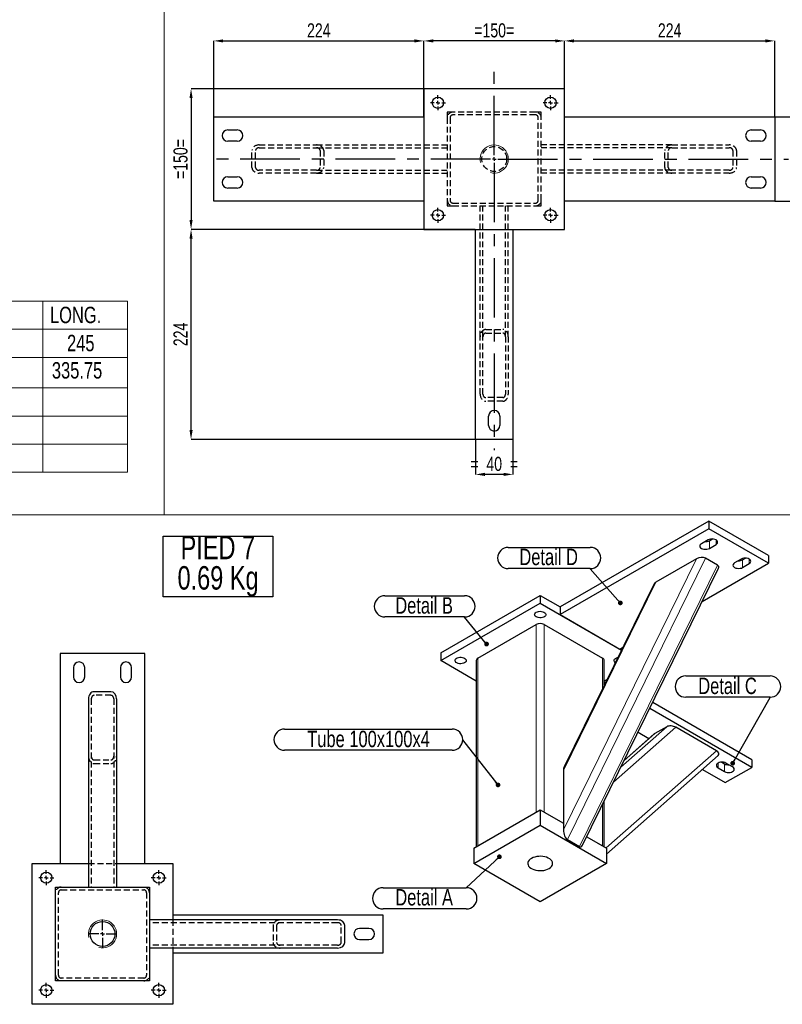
# Model space of a CAD drawing. Header units: millimetres. Extents: x 0 to 841, y 0 to 594.
# Tile 11 of 14: x 525 to 687, y 208 to 418. Entities that reach past the tile are written whole.
import ezdxf

# ---------------------------------------------------------------- set-up
doc = ezdxf.new("R2010")
doc.units = ezdxf.units.MM
doc.header["$PDSIZE"] = -1
doc.linetypes.add('CENTERX2', pattern=[20.32, 12.7, -2.54, 2.54, -2.54])
doc.linetypes.add('HIDDEN', pattern=[1.905, 1.27, -0.635])
for name, color, linetype in [('COTES', 1, 'Continuous'), ('NOTES', 6, 'Continuous'), ('TRAIT-MIXTES', 3, 'CENTERX2'), ('TRAIT-TIRET', 2, 'HIDDEN')]:
    doc.layers.add(name, color=color, linetype=linetype)
doc.layers.add('TRAIT-FORT', color=4, linetype='Continuous', lineweight=25)
doc.styles.add('SLDTEXTSTYLE0', font='TXT', dxfattribs={"width": 0.75})
doc.dimstyles.new('SLDDIMSTYLE0', dxfattribs={"dimtxt": 3, "dimasz": 2, "dimexe": 0, "dimexo": 0.0625, "dimgap": 0.75, "dimtad": 1, "dimlfac": 5, "dimrnd": 1e-09, "dimzin": 12, "dimdsep": 46, "dimtxsty": 'SLDTEXTSTYLE0', "dimsah": 1, "dimcen": 0.09, "dimadec": 0, "dimazin": 3, "dimtfac": 1, "dimtofl": 0, "dimtmove": 0, "dimatfit": 3, "dimfxl": 1, "dimfrac": 2, "dimtolj": 1, "dimtzin": 12, "dimarcsym": 0})
doc.dimstyles.new('SLDDIMSTYLE1', dxfattribs={"dimtxt": 3, "dimasz": 2, "dimexe": 0, "dimexo": 0.0625, "dimgap": 0.75, "dimtad": 1, "dimlfac": 5, "dimrnd": 1e-09, "dimzin": 12, "dimdsep": 46, "dimtxsty": 'SLDTEXTSTYLE0', "dimsah": 1, "dimcen": 0.09, "dimadec": 0, "dimazin": 3, "dimtfac": 1, "dimtmove": 0, "dimatfit": 0, "dimfxl": 1, "dimfrac": 2, "dimtolj": 1, "dimtzin": 12, "dimarcsym": 0})
doc.dimstyles.new('SLDDIMSTYLE2', dxfattribs={"dimtxt": 0.18, "dimasz": 1, "dimexe": 0, "dimexo": 0.0625, "dimgap": 0, "dimtad": 0, "dimtih": 1, "dimtoh": 1, "dimdec": 0, "dimrnd": 1e-09, "dimzin": 0, "dimdsep": 46, "dimtxsty": 'Standard', "dimblk1": 'DOT', "dimblk2": 'DOT', "dimsah": 1, "dimcen": 0.09, "dimadec": 0, "dimazin": 0, "dimtfac": 1, "dimtdec": 0, "dimtofl": 0, "dimtmove": 0, "dimatfit": 3, "dimldrblk": 'DOT', "dimfxl": 1, "dimfrac": 2, "dimtolj": 1, "dimtzin": 0, "dimarcsym": 0})

# ---------------------------------------------------------------- blocks, each defined once
blk = doc.blocks.new('SW_TABLEANNOTATION_2')
at = {"color": 0, "linetype": 'Continuous', "lineweight": 18}
for p, q in [((0, 0), (0, -36.47)), ((97.87, 0), (0, 0)), ((11.56, 0), (11.56, -5.99)), ((79.85, 0), (79.85, -5.99)), ((97.87, -36.47), (97.87, 0)), ((0, -5.99), (97.87, -5.99)), ((11.56, -5.99), (11.56, -36.47)), ((79.85, -5.99), (79.85, -36.47)), ((0, -11.98), (97.87, -11.98)), ((0, -18.5), (97.87, -18.5)), ((0, -24.49), (97.87, -24.49)), ((0, -30.48), (97.87, -30.48)), ((0, -36.47), (97.87, -36.47))]:
    blk.add_line(p, q, dxfattribs=at)
at = {"color": 0, "linetype": 'Continuous', "lineweight": 18, "char_height": 3.5, "attachment_point": 1, "style": 'SLDTEXTSTYLE0'}
for s, insert in [('QTE', (1.5, -1.18)), ('DESCRIPTION', (31.06, -1.18)), ('LONG.', (81.35, -1.18)), ('1', (4.48, -7.17)), ('Tube 100x100x4', (28.24, -7.17)), ('245', (84.98, -7.17)), ('3', (4.48, -12.99)), ('Tube rectangulaire 60x30x3', (14.91, -12.99)), ('335.75', (81.75, -12.99)), ('1', (4.48, -19.69)), ('Plartine 100x100x20 Detail A', (14.54, -19.69)), ('1', (4.48, -25.67)), ('Plartine 150x150x10 Detail B', (14.93, -25.67)), ('Plartine 224x40x10 Detail C', (15.67, -31.66)), ('3', (4.48, -31.66))]:
    blk.add_mtext(s, dxfattribs=dict(at, insert=insert))
blk = doc.blocks.new('_D_40')
at = {"layer": 'COTES', "color": 0, "lineweight": -2, "transparency": 16777216}
for p, q in [((610.7, 403.15), (610.7, 413.27)), ((638.7, 413.27), (612.7, 413.27)), ((640.7, 403.15), (640.7, 413.27))]:
    blk.add_line(p, q, dxfattribs=at)
at = {"layer": 'COTES', "color": 0, "transparency": 16777216}
for points in [[(612.7, 413.6), (612.7, 412.93), (610.7, 413.27)], [(638.7, 413.6), (638.7, 412.93), (640.7, 413.27)]]:
    blk.add_solid(points, dxfattribs=at)
at = {"layer": 'Defpoints', "color": 0, "transparency": 16777216}
for p in [(610.7, 413.27), (610.7, 403.08), (640.7, 403.08)]:
    blk.add_point(p, dxfattribs=at)
at = {"layer": 'COTES', "color": 0, "transparency": 16777216, "insert": (625.7, 417.02), "char_height": 3, "attachment_point": 2, "style": 'SLDTEXTSTYLE0'}
blk.add_mtext('\\A1;=150=', dxfattribs=at)
blk = doc.blocks.new('_D_41')
at = {"layer": 'COTES', "color": 0, "lineweight": -2, "transparency": 16777216}
for p, q in [((565.9, 397.15), (565.9, 413.27)), ((567.9, 413.27), (608.7, 413.27)), ((610.7, 397.15), (610.7, 413.27))]:
    blk.add_line(p, q, dxfattribs=at)
at = {"layer": 'COTES', "color": 0, "transparency": 16777216}
for points in [[(567.9, 413.6), (567.9, 412.93), (565.9, 413.27)], [(608.7, 413.6), (608.7, 412.93), (610.7, 413.27)]]:
    blk.add_solid(points, dxfattribs=at)
at = {"layer": 'Defpoints', "color": 0, "transparency": 16777216}
for p in [(610.7, 413.27), (565.9, 397.08), (610.7, 397.08)]:
    blk.add_point(p, dxfattribs=at)
at = {"layer": 'COTES', "color": 0, "transparency": 16777216, "insert": (588.3, 417.02), "char_height": 3, "attachment_point": 2, "style": 'SLDTEXTSTYLE0'}
blk.add_mtext('\\A1;224', dxfattribs=at)
blk = doc.blocks.new('_D_42')
at = {"layer": 'COTES', "color": 0, "lineweight": -2, "transparency": 16777216}
for p, q in [((640.7, 397.15), (640.7, 413.27)), ((642.7, 413.27), (683.5, 413.27)), ((685.5, 397.15), (685.5, 413.27))]:
    blk.add_line(p, q, dxfattribs=at)
at = {"layer": 'COTES', "color": 0, "transparency": 16777216}
for points in [[(642.7, 413.6), (642.7, 412.93), (640.7, 413.27)], [(683.5, 413.6), (683.5, 412.93), (685.5, 413.27)]]:
    blk.add_solid(points, dxfattribs=at)
at = {"layer": 'Defpoints', "color": 0, "transparency": 16777216}
for p in [(685.5, 413.27), (640.7, 397.08), (685.5, 397.08)]:
    blk.add_point(p, dxfattribs=at)
at = {"layer": 'COTES', "color": 0, "transparency": 16777216, "insert": (663.1, 417.02), "char_height": 3, "attachment_point": 2, "style": 'SLDTEXTSTYLE0'}
blk.add_mtext('\\A1;224', dxfattribs=at)
blk = doc.blocks.new('_D_43')
at = {"layer": 'COTES', "color": 0, "lineweight": -2, "transparency": 16777216}
for p, q in [((685.56, 397.08), (695.5, 397.08)), ((695.5, 395.08), (695.5, 381.08)), ((685.56, 379.08), (695.5, 379.08))]:
    blk.add_line(p, q, dxfattribs=at)
at = {"layer": 'COTES', "color": 0, "transparency": 16777216}
for points in [[(695.17, 395.08), (695.83, 395.08), (695.5, 397.08)], [(695.17, 381.08), (695.83, 381.08), (695.5, 379.08)]]:
    blk.add_solid(points, dxfattribs=at)
at = {"layer": 'Defpoints', "color": 0, "transparency": 16777216}
for p in [(685.5, 397.08), (685.5, 379.08), (695.5, 379.08)]:
    blk.add_point(p, dxfattribs=at)
at = {"layer": 'COTES', "color": 0, "transparency": 16777216, "insert": (691.75, 388.08), "char_height": 3, "attachment_point": 2, "rotation": 90, "style": 'SLDTEXTSTYLE0'}
blk.add_mtext('\\A1;=90=', dxfattribs=at)
blk = doc.blocks.new('_D_44')
at = {"layer": 'COTES', "color": 0, "lineweight": -2, "transparency": 16777216}
for p, q in [((610.64, 403.08), (561.06, 403.08)), ((561.06, 401.08), (561.06, 375.08)), ((610.64, 373.08), (561.06, 373.08))]:
    blk.add_line(p, q, dxfattribs=at)
at = {"layer": 'COTES', "color": 0, "transparency": 16777216}
for points in [[(560.73, 401.08), (561.4, 401.08), (561.06, 403.08)], [(560.73, 375.08), (561.4, 375.08), (561.06, 373.08)]]:
    blk.add_solid(points, dxfattribs=at)
at = {"layer": 'Defpoints', "color": 0, "transparency": 16777216}
for p in [(610.7, 403.08), (561.06, 373.08), (610.7, 373.08)]:
    blk.add_point(p, dxfattribs=at)
at = {"layer": 'COTES', "color": 0, "transparency": 16777216, "insert": (557.31, 388.08), "char_height": 3, "attachment_point": 2, "rotation": 90, "style": 'SLDTEXTSTYLE0'}
blk.add_mtext('\\A1;=150=', dxfattribs=at)
blk = doc.blocks.new('_D_45')
at = {"layer": 'COTES', "color": 0, "lineweight": -2, "transparency": 16777216}
for p, q in [((621.64, 373.08), (561.06, 373.08)), ((561.06, 330.28), (561.06, 371.08)), ((621.64, 328.28), (561.06, 328.28))]:
    blk.add_line(p, q, dxfattribs=at)
at = {"layer": 'COTES', "color": 0, "transparency": 16777216}
for points in [[(560.73, 371.08), (561.4, 371.08), (561.06, 373.08)], [(560.73, 330.28), (561.4, 330.28), (561.06, 328.28)]]:
    blk.add_solid(points, dxfattribs=at)
at = {"layer": 'Defpoints', "color": 0, "transparency": 16777216}
for p in [(561.06, 373.08), (621.7, 373.08), (621.7, 328.28)]:
    blk.add_point(p, dxfattribs=at)
at = {"layer": 'COTES', "color": 0, "transparency": 16777216, "insert": (557.31, 350.68), "char_height": 3, "attachment_point": 2, "rotation": 90, "style": 'SLDTEXTSTYLE0'}
blk.add_mtext('\\A1;224', dxfattribs=at)
blk = doc.blocks.new('_D_46')
at = {"layer": 'COTES', "color": 0, "lineweight": -2, "transparency": 16777216}
for p, q in [((621.7, 328.22), (621.7, 320.83)), ((629.7, 328.22), (629.7, 320.83)), ((627.7, 320.83), (623.7, 320.83))]:
    blk.add_line(p, q, dxfattribs=at)
at = {"layer": 'COTES', "color": 0, "transparency": 16777216}
for points in [[(623.7, 321.17), (623.7, 320.5), (621.7, 320.83)], [(627.7, 321.17), (627.7, 320.5), (629.7, 320.83)]]:
    blk.add_solid(points, dxfattribs=at)
at = {"layer": 'Defpoints', "color": 0, "transparency": 16777216}
for p in [(621.7, 328.28), (629.7, 328.28), (621.7, 320.83)]:
    blk.add_point(p, dxfattribs=at)
at = {"layer": 'COTES', "color": 0, "transparency": 16777216, "insert": (625.7, 324.58), "char_height": 3, "attachment_point": 2, "style": 'SLDTEXTSTYLE0'}
blk.add_mtext('\\A1;=  40  =', dxfattribs=at)
blk = doc.blocks.new('SW_CENTERMARKSYMBOL_37')
at = {"layer": 'TRAIT-MIXTES', "color": 0}
for p, q in [((0, 0.8), (0, 20.6)), ((-0.8, 0), (-60.74, 0)), ((0, 0), (-0.4, 0)), ((0, 0), (0, 0.4)), ((0, 0), (0, -0.4)), ((0, 0), (0.4, 0)), ((0.8, 0), (62.77, 0)), ((0, -0.8), (0, -62.1))]:
    blk.add_line(p, q, dxfattribs=at)
blk = doc.blocks.new('SW_CENTERMARKSYMBOL_38')
at = {"layer": 'TRAIT-MIXTES', "color": 0}
for p, q in [((-0.8, 0), (-1.6, 0)), ((0, 0), (-0.4, 0)), ((0, 0.8), (0, 1.6)), ((0, 0), (0, 0.4)), ((0, 0), (0, -0.4)), ((0, 0), (0.4, 0)), ((0.8, 0), (1.6, 0)), ((0, -0.8), (0, -1.6))]:
    blk.add_line(p, q, dxfattribs=at)
blk = doc.blocks.new('SW_CENTERMARKSYMBOL_39')
at = {"layer": 'TRAIT-MIXTES', "color": 0}
for p, q in [((-0.8, 0), (-1.6, 0)), ((0, 0), (-0.4, 0)), ((0, 0.8), (0, 1.6)), ((0, 0), (0, 0.4)), ((0, 0), (0, -0.4)), ((0, 0), (0.4, 0)), ((0.8, 0), (1.6, 0)), ((0, -0.8), (0, -1.6))]:
    blk.add_line(p, q, dxfattribs=at)
blk = doc.blocks.new('SW_CENTERMARKSYMBOL_40')
at = {"layer": 'TRAIT-MIXTES', "color": 0}
for p, q in [((-0.8, 0), (-1.6, 0)), ((0, 0), (-0.4, 0)), ((0, 0.8), (0, 1.6)), ((0, 0), (0, 0.4)), ((0, 0), (0, -0.4)), ((0, 0), (0.4, 0)), ((0.8, 0), (1.6, 0)), ((0, -0.8), (0, -1.6))]:
    blk.add_line(p, q, dxfattribs=at)
blk = doc.blocks.new('SW_CENTERMARKSYMBOL_41')
at = {"layer": 'TRAIT-MIXTES', "color": 0}
for p, q in [((-0.8, 0), (-1.6, 0)), ((0, 0), (-0.4, 0)), ((0, 0.8), (0, 1.6)), ((0, 0), (0, 0.4)), ((0, 0), (0, -0.4)), ((0, 0), (0.4, 0)), ((0.8, 0), (1.6, 0)), ((0, -0.8), (0, -1.6))]:
    blk.add_line(p, q, dxfattribs=at)
blk = doc.blocks.new('SW_NOTE_45')
at = {"layer": 'NOTES', "color": 0}
for p, q in [((-17.74, 0.05), (0, 0.05)), ((0, -4.48), (-17.74, -4.48))]:
    blk.add_line(p, q, dxfattribs=at)
for centre, start, end in [((-17.74, -2.22), 90, 270), ((0, -2.22), 270, 90)]:
    blk.add_arc(centre, 2.26, start, end, dxfattribs=at)
at = {"layer": 'NOTES', "color": 0, "insert": (-8.99, -0.23), "char_height": 3.5, "attachment_point": 2, "style": 'SLDTEXTSTYLE0'}
blk.add_mtext('Detail A', dxfattribs=at)
blk = doc.blocks.new('_Dot')
at = {"color": 0, "linetype": 'ByBlock', "lineweight": -2}
blk.add_line((-0.5, 0), (-1, 0), dxfattribs=at)
at = {"color": 0, "linetype": 'ByBlock', "const_width": 0.5}
blk.add_lwpolyline([(-0.25, 0, 1), (0.25, 0, 1)], format="xyb", close=True, dxfattribs=at)
blk = doc.blocks.new('SW_NOTE_46')
at = {"layer": 'NOTES', "color": 0}
for p, q in [((-16.98, 4.57), (0, 4.57)), ((0, 0.05), (-16.98, 0.05))]:
    blk.add_line(p, q, dxfattribs=at)
for centre, start, end in [((-16.98, 2.31), 90, 270), ((0, 2.31), 270, 90)]:
    blk.add_arc(centre, 2.26, start, end, dxfattribs=at)
at = {"layer": 'NOTES', "color": 0, "insert": (-8.62, 4.26), "char_height": 3.5, "attachment_point": 2, "style": 'SLDTEXTSTYLE0'}
blk.add_mtext('Detail B', dxfattribs=at)
blk = doc.blocks.new('SW_NOTE_47')
at = {"layer": 'NOTES', "color": 0}
for p, q in [((-37.99, 2.31), (-2.26, 2.31)), ((-2.26, -2.22), (-37.99, -2.22))]:
    blk.add_line(p, q, dxfattribs=at)
for centre, start, end in [((-37.99, 0.05), 90, 270), ((-2.26, 0.05), 270, 90)]:
    blk.add_arc(centre, 2.26, start, end, dxfattribs=at)
at = {"layer": 'NOTES', "color": 0, "insert": (-20.09, 1.95), "char_height": 3.5, "attachment_point": 2, "style": 'SLDTEXTSTYLE0'}
blk.add_mtext('Tube 100x100x4', dxfattribs=at)
blk = doc.blocks.new('SW_NOTE_48')
at = {"layer": 'NOTES', "color": 0}
for p, q in [((-17.48, 4.57), (0, 4.57)), ((0, 0.05), (-17.48, 0.05))]:
    blk.add_line(p, q, dxfattribs=at)
for centre, start, end in [((-17.48, 2.31), 90, 270), ((0, 2.31), 270, 90)]:
    blk.add_arc(centre, 2.26, start, end, dxfattribs=at)
at = {"layer": 'NOTES', "color": 0, "insert": (-8.86, 4.29), "char_height": 3.5, "attachment_point": 2, "style": 'SLDTEXTSTYLE0'}
blk.add_mtext('Detail D', dxfattribs=at)
blk = doc.blocks.new('SW_NOTE_49')
at = {"layer": 'NOTES', "color": 0}
for p, q in [((-17.99, 4.57), (0, 4.57)), ((0, 0.05), (-17.99, 0.05))]:
    blk.add_line(p, q, dxfattribs=at)
for centre, start, end in [((-17.99, 2.31), 90, 270), ((0, 2.31), 270, 90)]:
    blk.add_arc(centre, 2.26, start, end, dxfattribs=at)
at = {"layer": 'NOTES', "color": 0, "insert": (-9.09, 4.22), "char_height": 3.5, "attachment_point": 2, "style": 'SLDTEXTSTYLE0'}
blk.add_mtext('Detail C', dxfattribs=at)
blk = doc.blocks.new('SW_NOTE_50')
at = {"layer": 'NOTES', "color": 0}
for p, q in [((-2.08, -6.58), (-2.08, 6.38)), ((-2.08, 6.38), (21.32, 6.38)), ((21.32, 6.38), (21.32, -6.58)), ((21.32, -6.58), (-2.08, -6.58))]:
    blk.add_line(p, q, dxfattribs=at)
at = {"layer": 'NOTES', "color": 0, "char_height": 5, "attachment_point": 2, "style": 'SLDTEXTSTYLE0'}
for s, insert in [('PIED 7', (9.61, 6.45)), ('0.69 Kg', (9.65, -0.02))]:
    blk.add_mtext(s, dxfattribs=dict(at, insert=insert))
blk = doc.blocks.new('SW_CENTERMARKSYMBOL_62')
at = {"layer": 'TRAIT-MIXTES', "color": 0}
for p, q in [((0, 0.8), (0, 3.05)), ((-0.8, 0), (-3.05, 0)), ((0, 0), (-0.4, 0)), ((0, 0), (0, 0.4)), ((0, 0), (0, -0.4)), ((0, 0), (0.4, 0)), ((0.8, 0), (3.05, 0)), ((0, -0.8), (0, -3.05))]:
    blk.add_line(p, q, dxfattribs=at)
blk = doc.blocks.new('SW_CENTERMARKSYMBOL_63')
at = {"layer": 'TRAIT-MIXTES', "color": 0}
for p, q in [((-0.8, 0), (-1.6, 0)), ((0, 0), (-0.4, 0)), ((0, 0.8), (0, 1.6)), ((0, 0), (0, 0.4)), ((0, 0), (0, -0.4)), ((0, 0), (0.4, 0)), ((0.8, 0), (1.6, 0)), ((0, -0.8), (0, -1.6))]:
    blk.add_line(p, q, dxfattribs=at)
blk = doc.blocks.new('SW_CENTERMARKSYMBOL_64')
at = {"layer": 'TRAIT-MIXTES', "color": 0}
for p, q in [((-0.8, 0), (-1.6, 0)), ((0, 0), (-0.4, 0)), ((0, 0.8), (0, 1.6)), ((0, 0), (0, 0.4)), ((0, 0), (0, -0.4)), ((0, 0), (0.4, 0)), ((0.8, 0), (1.6, 0)), ((0, -0.8), (0, -1.6))]:
    blk.add_line(p, q, dxfattribs=at)
blk = doc.blocks.new('SW_CENTERMARKSYMBOL_65')
at = {"layer": 'TRAIT-MIXTES', "color": 0}
for p, q in [((-0.8, 0), (-1.6, 0)), ((0, 0), (-0.4, 0)), ((0, 0.8), (0, 1.6)), ((0, 0), (0, 0.4)), ((0, 0), (0, -0.4)), ((0, 0), (0.4, 0)), ((0.8, 0), (1.6, 0)), ((0, -0.8), (0, -1.6))]:
    blk.add_line(p, q, dxfattribs=at)
blk = doc.blocks.new('SW_CENTERMARKSYMBOL_66')
at = {"layer": 'TRAIT-MIXTES', "color": 0}
for p, q in [((-0.8, 0), (-1.6, 0)), ((0, 0), (-0.4, 0)), ((0, 0.8), (0, 1.6)), ((0, 0), (0, 0.4)), ((0, 0), (0, -0.4)), ((0, 0), (0.4, 0)), ((0.8, 0), (1.6, 0)), ((0, -0.8), (0, -1.6))]:
    blk.add_line(p, q, dxfattribs=at)

msp = doc.modelspace()

# ---------------------------------------------------------------- linework, layer by layer
at = {"lineweight": 18}
for p, q in [((555.3612, 577.9102), (555.3612, 312.1982)), ((285.6806, 312.1982), (693.4508, 312.1982)), ((671.5711, 306.6998), (671.5711, 305.0667)), ((672.9853, 306.8628), (672.9853, 305.8831)), ((668.827, 302.8294), (640.4584, 245.0222)), ((670.7572, 302.9641), (641.3069, 242.9525)), ((678.6422, 302.6178), (678.6422, 300.9847)), ((680.0564, 302.7808), (680.0564, 301.8011)), ((673.3028, 301.4945), (643.8525, 241.483)), ((660.1731, 297.8337), (640.4584, 257.6606)), ((634.6601, 288.8202), (634.6601, 248.8097)), ((636.3572, 288.8202), (636.3572, 248.8097)), ((622.215, 281.6358), (622.215, 241.6253)), ((648.8023, 281.6358), (648.8023, 275.168)), ((664.4157, 266.9075), (651.135, 255.1786)), ((662.4855, 267.0421), (652.7281, 258.4249)), ((659.9399, 265.5726), (653.4024, 259.799)), ((673.0696, 261.9117), (649.5864, 241.1726)), ((673.4096, 259.2662), (673.4096, 258.2865)), ((674.8238, 259.1032), (674.8238, 257.4701)), ((648.8023, 250.4252), (648.8023, 241.6253))]:
    msp.add_line(p, q, dxfattribs=at)
for centre in [(625.7, 388.0835), (542.1895, 222.8409)]:
    msp.add_arc(centre, 3, 255, 195, dxfattribs=at)
at = {"layer": 'TRAIT-FORT', "lineweight": 25}
for p, q in [((610.7, 403.0835), (610.7, 373.0835)), ((640.7, 403.0835), (610.7, 403.0835)), ((640.7, 373.0835), (640.7, 403.0835)), ((565.9, 397.0835), (610.7, 397.0835)), ((565.9, 379.0835), (565.9, 397.0835)), ((610.7, 397.0835), (610.7, 379.0835)), ((640.7, 397.0835), (685.5, 397.0835)), ((640.7, 379.0835), (640.7, 397.0835)), ((685.5, 397.0835), (685.5, 379.0835)), ((568.9, 394.2835), (570.9, 394.2835)), ((680.5, 394.2835), (682.5, 394.2835)), ((570.9, 391.8835), (568.9, 391.8835)), ((682.5, 391.8835), (680.5, 391.8835)), ((568.9, 384.2835), (570.9, 384.2835)), ((680.5, 384.2835), (682.5, 384.2835)), ((570.9, 381.8835), (568.9, 381.8835)), ((682.5, 381.8835), (680.5, 381.8835)), ((610.7, 379.0835), (565.9, 379.0835)), ((685.5, 379.0835), (640.7, 379.0835)), ((610.7, 373.0835), (640.7, 373.0835)), ((621.7, 373.0835), (629.7, 373.0835)), ((621.7, 328.2835), (621.7, 373.0835)), ((629.7, 373.0835), (629.7, 328.2835)), ((624.5, 331.2835), (624.5, 333.2835)), ((626.9, 333.2835), (626.9, 331.2835)), ((629.7, 328.2835), (621.7, 328.2835)), ((671.4297, 310.8635), (639.7513, 292.576)), ((671.4297, 310.8635), (671.4297, 309.2304)), ((684.1576, 303.5158), (671.4297, 310.8635)), ((671.4297, 309.2304), (639.7513, 290.9429)), ((684.1576, 301.8827), (671.4297, 309.2304)), ((671.2882, 306.8628), (669.874, 306.0464)), ((671.5711, 306.6998), (672.2031, 307.0647)), ((671.5711, 305.0667), (672.9853, 305.8831)), ((668.827, 302.8294), (660.1731, 297.8337)), ((673.3028, 301.4945), (670.7572, 302.9641)), ((678.3593, 302.7808), (676.9451, 301.9644)), ((678.6422, 302.6178), (679.2742, 302.9826)), ((684.1576, 303.5158), (684.1576, 301.8827)), ((644.5437, 241.7475), (673.5397, 300.8332)), ((670.0612, 293.7451), (684.1576, 301.8827)), ((678.6422, 300.9847), (680.0564, 301.8011)), ((659.703, 297.3807), (640.6157, 258.486)), ((614.2954, 282.7791), (635.5086, 295.0252)), ((635.5086, 295.0252), (635.5086, 293.3921)), ((635.5086, 295.0252), (639.7513, 292.576)), ((614.2954, 281.146), (635.5086, 293.3921)), ((635.5086, 293.3921), (652.8366, 283.3889)), ((639.7513, 292.576), (639.7513, 290.9429)), ((639.7513, 290.9429), (652.4792, 283.5952)), ((622.215, 281.6358), (634.6601, 288.8202)), ((636.3572, 288.8202), (648.8023, 281.6358)), ((652.4792, 283.5952), (653.1191, 283.9646)), ((551.1895, 282.6409), (533.1895, 282.6409)), ((533.1895, 282.6409), (533.1895, 237.8409)), ((551.1895, 237.8409), (551.1895, 282.6409)), ((614.2954, 282.7791), (614.2954, 281.146)), ((535.9895, 279.6409), (535.9895, 277.6409)), ((538.3895, 277.6409), (538.3895, 279.6409)), ((545.9895, 279.6409), (545.9895, 277.6409)), ((548.3895, 277.6409), (548.3895, 279.6409)), ((621.8636, 276.777), (614.2954, 281.146)), ((621.8636, 281.146), (621.8636, 241.4224)), ((649.1537, 275.8842), (649.1537, 281.146)), ((649.765, 277.1299), (649.1537, 276.777)), ((649.4024, 276.3909), (649.1537, 276.5345)), ((539.1895, 272.9601), (539.1895, 232.8409)), ((543.9895, 274.4899), (540.3895, 274.4899)), ((545.1895, 272.9601), (545.1895, 232.8409)), ((680.6221, 258.3682), (658.8642, 270.9287)), ((680.6221, 260.0013), (659.4887, 272.2013)), ((662.4855, 267.0421), (659.9399, 265.5726)), ((673.0696, 261.9117), (664.4157, 266.9075)), ((659.8166, 265.4849), (653.4208, 259.8364)), ((656.3666, 265.8393), (658.6956, 264.4948)), ((649.6508, 239.888), (673.426, 260.8851)), ((673.4096, 258.2865), (674.8238, 257.4701)), ((674.1918, 259.4681), (674.8238, 259.1032)), ((674.9652, 255.1026), (680.6221, 258.3682)), ((676.5208, 258.4498), (675.1066, 259.2662)), ((680.6221, 260.0013), (680.6221, 258.3682)), ((640.4584, 257.6606), (640.4584, 245.0222)), ((670.075, 257.9256), (674.9652, 255.1026)), ((649.1537, 241.4224), (649.1537, 251.1414)), ((621.3665, 241.1355), (635.5086, 249.2996)), ((622.215, 241.6253), (634.6601, 248.8097)), ((635.5086, 249.2996), (635.5086, 246.0334)), ((635.5086, 249.2996), (640.4584, 246.4421)), ((636.3572, 248.8097), (640.4584, 246.4421)), ((621.3665, 237.8693), (635.5086, 246.0334)), ((635.5086, 246.0334), (649.6508, 237.8693)), ((645.4371, 243.568), (649.6508, 241.1355)), ((645.4371, 243.568), (648.8023, 241.6253)), ((641.3069, 242.9525), (643.8525, 241.483)), ((621.3665, 241.1355), (621.3665, 237.8693)), ((649.6508, 241.1355), (649.6508, 237.8693)), ((527.1895, 207.8409), (527.1895, 237.8409)), ((527.1895, 237.8409), (539.1895, 237.8409)), ((533.1895, 237.8409), (539.1895, 237.8409)), ((545.1895, 237.8409), (557.1895, 237.8409)), ((545.1895, 237.8409), (551.1895, 237.8409)), ((557.1895, 237.8409), (557.1895, 225.8409)), ((635.5086, 229.7052), (621.3665, 237.8693)), ((649.6508, 237.8693), (635.5086, 229.7052)), ((532.1895, 212.8409), (532.1895, 232.8409)), ((532.1895, 232.8409), (552.1895, 232.8409)), ((552.1895, 232.8409), (552.1895, 212.8409)), ((601.9895, 226.8409), (557.1895, 226.8409)), ((557.1895, 226.8409), (557.1895, 225.8409)), ((601.9895, 218.8409), (601.9895, 226.8409)), ((592.3087, 225.8409), (552.1895, 225.8409)), ((593.8385, 221.0409), (593.8385, 224.6409)), ((598.9895, 224.0409), (596.9895, 224.0409)), ((596.9895, 221.6409), (598.9895, 221.6409)), ((592.3087, 219.8409), (552.1895, 219.8409)), ((557.1895, 219.8409), (557.1895, 207.8409)), ((557.1895, 219.8409), (557.1895, 218.8409)), ((557.1895, 218.8409), (601.9895, 218.8409)), ((552.1895, 212.8409), (532.1895, 212.8409)), ((557.1895, 207.8409), (527.1895, 207.8409))]:
    msp.add_line(p, q, dxfattribs=at)
at = {"layer": 'TRAIT-FORT', "lineweight": 25, "flags": 128}
for points in [[(672.9853, 305.8831), (673.176, 306.0266), (673.2959, 306.1937), (673.3368, 306.373), (673.2959, 306.5523), (673.176, 306.7194), (672.9853, 306.8628), (672.7368, 306.9729), (672.4474, 307.0421), (672.1368, 307.0657), (671.8262, 307.0421), (671.5368, 306.9729), (671.2882, 306.8628)], [(669.874, 306.0464), (669.6833, 305.9029), (669.5635, 305.7359), (669.5226, 305.5566), (669.5635, 305.3773), (669.6833, 305.2102), (669.874, 305.0667), (670.1226, 304.9566), (670.412, 304.8874), (670.7226, 304.8638), (671.0331, 304.8874), (671.3226, 304.9566), (671.5711, 305.0667)], [(680.0564, 301.8011), (680.2471, 301.9446), (680.367, 302.1116), (680.4078, 302.2909), (680.367, 302.4702), (680.2471, 302.6373), (680.0564, 302.7808), (679.8078, 302.8909), (679.5184, 302.9601), (679.2078, 302.9837), (678.8973, 302.9601), (678.6078, 302.8909), (678.3593, 302.7808)], [(676.9451, 301.9644), (676.7544, 301.8209), (676.6345, 301.6538), (676.5936, 301.4745), (676.6345, 301.2952), (676.7544, 301.1282), (676.9451, 300.9847), (677.1936, 300.8746), (677.483, 300.8054), (677.7936, 300.7818), (678.1042, 300.8054), (678.3936, 300.8746), (678.6422, 300.9847)], [(634.6601, 291.4327), (634.8978, 291.5391), (635.1739, 291.6081), (635.471, 291.6353), (635.7704, 291.6189), (636.0534, 291.5601), (636.3022, 291.4625), (636.5011, 291.3323), (636.6377, 291.1775), (636.7033, 291.0081), (636.6939, 290.8345), (636.61, 290.6677), (636.4568, 290.5183), (636.2441, 290.3955), (635.9852, 290.3071), (635.6964, 290.2587), (635.3957, 290.2532), (635.1022, 290.2911), (634.8341, 290.3699), (634.6085, 290.4848), (634.4394, 290.6284), (634.3375, 290.7918), (634.3092, 290.9646), (634.3563, 291.1361), (634.4758, 291.2955), (634.6601, 291.4327)], [(619.3866, 280.6561), (619.1489, 280.5497), (618.8729, 280.4807), (618.5758, 280.4536), (618.2763, 280.4699), (617.9933, 280.5287), (617.7445, 280.6263), (617.5456, 280.7566), (617.409, 280.9113), (617.3434, 281.0808), (617.3529, 281.2543), (617.4368, 281.4211), (617.5899, 281.5706), (617.8026, 281.6933), (618.0615, 281.7817), (618.3504, 281.8302), (618.651, 281.8356), (618.9446, 281.7978), (619.2126, 281.7189), (619.4382, 281.6041), (619.6073, 281.4605), (619.7092, 281.2971), (619.7375, 281.1242), (619.6904, 280.9527), (619.571, 280.7933), (619.3866, 280.6561)], [(651.5285, 280.7233), (651.4867, 280.7566), (651.3502, 280.9113), (651.2845, 281.0808), (651.294, 281.2543), (651.3779, 281.4211), (651.531, 281.5706), (651.7437, 281.6933), (652.0026, 281.7817), (652.0538, 281.7937)], [(675.1066, 259.2662), (674.8581, 259.3763), (674.5687, 259.4455), (674.2581, 259.4691), (673.9475, 259.4455), (673.6581, 259.3763), (673.4096, 259.2662), (673.2189, 259.1228), (673.099, 258.9557), (673.0581, 258.7764), (673.099, 258.5971), (673.2189, 258.43), (673.4096, 258.2865)], [(674.8238, 257.4701), (675.0723, 257.36), (675.3617, 257.2908), (675.6723, 257.2672), (675.9829, 257.2908), (676.2723, 257.36), (676.5208, 257.4701), (676.7115, 257.6136), (676.8314, 257.7807), (676.8723, 257.96), (676.8314, 258.1393), (676.7115, 258.3064), (676.5208, 258.4498)], [(633.6348, 238.9511), (633.3519, 238.7582), (633.1279, 238.5412), (632.9688, 238.3058), (632.879, 238.0585), (632.8609, 237.8061), (632.915, 237.5554), (633.0399, 237.3132), (633.2322, 237.0862), (633.4865, 236.8806), (633.796, 236.7019), (634.1522, 236.5551), (634.5454, 236.4442), (634.9648, 236.3721), (635.3991, 236.3408), (635.8364, 236.3512), (636.2648, 236.4031), (636.6725, 236.4949), (637.0485, 236.6243), (637.3825, 236.7876), (637.6653, 236.9804), (637.8894, 237.1974), (638.0485, 237.4328), (638.1383, 237.6801), (638.1564, 237.9325), (638.1022, 238.1833), (637.9774, 238.4254), (637.7851, 238.6524), (637.5308, 238.858), (637.2213, 239.0367), (636.8651, 239.1835), (636.4719, 239.2945), (636.0525, 239.3666), (635.6182, 239.3978), (635.1809, 239.3874), (634.7525, 239.3355), (634.3448, 239.2437), (633.9688, 239.1143), (633.6348, 238.9511)]]:
    msp.add_lwpolyline(points, dxfattribs=at)
at = {"layer": 'TRAIT-FORT', "lineweight": 25}
for centre, radius in [((613.7, 400.0835), 1.2), ((637.7, 400.0835), 1.2), ((613.7, 376.0835), 1.2), ((637.7, 376.0835), 1.2), ((530.1895, 234.8409), 1.2), ((554.1895, 234.8409), 1.2), ((542.1895, 222.8409), 2.65), ((530.1895, 210.8409), 1.2), ((554.1895, 210.8409), 1.2)]:
    msp.add_circle(centre, radius, dxfattribs=at)
for centre, radius, start, end in [((568.9, 393.0835), 1.2, 90, 270), ((570.9, 393.0835), 1.2, 270, 90), ((680.5, 393.0835), 1.2, 90, 270), ((682.5, 393.0835), 1.2, 270, 90), ((568.9, 383.0835), 1.2, 90, 270), ((570.9, 383.0835), 1.2, 270, 90), ((680.5, 383.0835), 1.2, 90, 270), ((682.5, 383.0835), 1.2, 270, 90), ((625.7, 333.2835), 1.2, 0, 180), ((625.7, 331.2835), 1.2, 180, 0), ((670.7399, 308.293), 1.7969, 267.330846, 297.552244), ((677.811, 304.2109), 1.7969, 267.330846, 297.552244), ((635.5086, 287.1826), 1.8444, 62.609672, 117.390328), ((622.4641, 281.0861), 0.6035, 114.374658, 174.305201), ((648.5532, 281.0861), 0.6035, 5.694799, 65.625342), ((537.1895, 279.6409), 1.2, 0, 180), ((547.1895, 279.6409), 1.2, 0, 180), ((537.1895, 277.6409), 1.2, 180, 0), ((547.1895, 277.6409), 1.2, 180, 0), ((675.655, 260.6964), 1.7969, 242.447756, 272.669154), ((596.9895, 222.8409), 1.2, 90, 270), ((598.9895, 222.8409), 1.2, 270, 90)]:
    msp.add_arc(centre, radius, start, end, dxfattribs=at)
for centre, major_axis, ratio, start_param, end_param in [((669.6755, 302.3396), (1.3669, 0.2708), 0.54581146, 0.55745362, 2.12824994), ((672.2211, 300.8701), (1.3669, 0.2708), 0.54581146, 5.8885581, 6.84063892), ((661.0216, 297.3438), (1.3669, 0.2708), 0.54581146, 2.12824994, 2.74696544), ((540.3895, 272.9601), (0, -1.5298), 0.78441559, 3.14159265, 4.71238898), ((543.9895, 272.9601), (0, -1.5298), 0.78441559, 1.57079633, 3.14159265), ((663.5672, 266.4176), (1.3669, -0.2708), 0.54581146, 1.01334271, 2.58413904), ((661.0216, 264.9481), (1.3669, -0.2708), 0.54581146, 2.58413904, 2.74696544), ((672.2211, 261.4219), (1.3669, -0.2708), 0.54581146, 5.8885581, 7.29652802), ((641.3069, 257.1707), (-0.3262, 1.6467), 0.47568327, 0.55745362, 1.17616911), ((641.3069, 244.5323), (-0.3262, 1.6467), 0.47568327, 1.17616911, 2.74696544), ((643.8525, 243.0628), (-0.3262, 1.6467), 0.47568327, 2.74696544, 3.69904627), ((592.3087, 224.6409), (-1.5298, 0), 0.78441559, 3.14159265, 4.71238898), ((592.3087, 221.0409), (-1.5298, 0), 0.78441559, 1.57079633, 3.14159265)]:
    msp.add_ellipse(centre, major_axis=major_axis, ratio=ratio, start_param=start_param, end_param=end_param, dxfattribs=at)
at = {"layer": 'TRAIT-TIRET'}
for p, q in [((615.7, 398.0835), (615.7, 396.8835)), ((616.9, 398.0835), (615.7, 398.0835)), ((615.7, 396.8835), (615.7, 379.2835)), ((616.3, 396.8835), (616.3, 379.2835)), ((634.5, 398.0835), (616.9, 398.0835)), ((634.5, 397.4835), (616.9, 397.4835)), ((635.7, 398.0835), (634.5, 398.0835)), ((635.1, 379.2835), (635.1, 396.8835)), ((635.7, 396.8835), (635.7, 398.0835)), ((635.7, 379.2835), (635.7, 396.8835)), ((575.5807, 391.0835), (587.8192, 391.0835)), ((587.8192, 391.0835), (615.7, 391.0835)), ((663.5807, 391.0835), (635.7, 391.0835)), ((663.5807, 391.0835), (675.8192, 391.0835)), ((574.0509, 386.2835), (574.0509, 389.8835)), ((574.8158, 386.2835), (574.8158, 389.8835)), ((575.5807, 390.4835), (587.8192, 390.4835)), ((587.8192, 390.4835), (615.7, 390.4835)), ((588.5841, 389.8835), (588.5841, 386.2835)), ((589.349, 389.8835), (589.349, 386.2835)), ((663.5807, 390.4835), (635.7, 390.4835)), ((662.0509, 386.2835), (662.0509, 389.8835)), ((662.8158, 386.2835), (662.8158, 389.8835)), ((663.5807, 390.4835), (675.8192, 390.4835)), ((676.5841, 389.8835), (676.5841, 386.2835)), ((677.349, 389.8835), (677.349, 386.2835)), ((587.8192, 385.6835), (575.5807, 385.6835)), ((587.8192, 385.0835), (575.5807, 385.0835)), ((587.8192, 385.6835), (615.7, 385.6835)), ((587.8192, 385.0835), (615.7, 385.0835)), ((663.5807, 385.6835), (635.7, 385.6835)), ((663.5807, 385.0835), (635.7, 385.0835)), ((675.8192, 385.6835), (663.5807, 385.6835)), ((675.8192, 385.0835), (663.5807, 385.0835)), ((615.7, 379.2835), (615.7, 378.0835)), ((615.7, 378.0835), (616.9, 378.0835)), ((616.9, 378.6835), (634.5, 378.6835)), ((616.9, 378.0835), (634.5, 378.0835)), ((622.7, 350.2027), (622.7, 378.0835)), ((623.3, 350.2027), (623.3, 378.0835)), ((628.1, 350.2027), (628.1, 378.0835)), ((628.7, 350.2027), (628.7, 378.0835)), ((634.5, 378.0835), (635.7, 378.0835)), ((635.7, 378.0835), (635.7, 379.2835)), ((623.9, 351.7325), (627.5, 351.7325)), ((623.9, 350.9676), (627.5, 350.9676)), ((622.7, 337.9643), (622.7, 350.2027)), ((623.3, 337.9643), (623.3, 350.2027)), ((628.1, 350.2027), (628.1, 337.9643)), ((628.7, 350.2027), (628.7, 337.9643)), ((627.5, 337.1994), (623.9, 337.1994)), ((627.5, 336.4345), (623.9, 336.4345)), ((539.7895, 272.9601), (539.7895, 232.8409)), ((543.9895, 273.725), (540.3895, 273.725)), ((544.5895, 272.9601), (544.5895, 232.8409)), ((540.3895, 259.9568), (543.9895, 259.9568)), ((540.3895, 259.1918), (543.9895, 259.1918)), ((539.1895, 237.8409), (545.1895, 237.8409)), ((532.7895, 214.0409), (532.7895, 231.6409)), ((533.3895, 232.2409), (550.9895, 232.2409)), ((551.5895, 231.6409), (551.5895, 214.0409)), ((592.3087, 225.2409), (552.1895, 225.2409)), ((557.1895, 225.8409), (557.1895, 219.8409)), ((578.5405, 224.6409), (578.5405, 221.0409)), ((579.3054, 224.6409), (579.3054, 221.0409)), ((593.0736, 221.0409), (593.0736, 224.6409)), ((592.3087, 220.4409), (552.1895, 220.4409)), ((550.9895, 213.4409), (533.3895, 213.4409))]:
    msp.add_line(p, q, dxfattribs=at)
msp.add_circle((625.7, 388.0835), 2.65, dxfattribs=at)
for centre, radius, start, end in [((616.9, 396.8835), 1.2, 90, 180), ((616.9, 396.8835), 0.6, 90, 180), ((634.5, 396.8835), 1.2, 0, 90), ((634.5, 396.8835), 0.6, 0, 90), ((616.9, 379.2835), 1.2, 180, 270), ((616.9, 379.2835), 0.6, 180, 270), ((634.5, 379.2835), 1.2, 270, 0), ((634.5, 379.2835), 0.6, 270, 0), ((533.3895, 231.6409), 1.2, 90, 180), ((533.3895, 231.6409), 0.6, 90, 180), ((550.9895, 231.6409), 1.2, 0, 90), ((550.9895, 231.6409), 0.6, 0, 90), ((533.3895, 214.0409), 1.2, 180, 270), ((533.3895, 214.0409), 0.6, 180, 270), ((550.9895, 214.0409), 1.2, 270, 0), ((550.9895, 214.0409), 0.6, 270, 0)]:
    msp.add_arc(centre, radius, start, end, dxfattribs=at)
for centre, major_axis, start_param, end_param in [((575.5807, 389.8835), (1.5298, 0), 1.57079633, 3.14159265), ((587.8192, 389.8835), (1.5298, 0), 0, 1.57079633), ((663.5807, 389.8835), (-1.5298, 0), 4.71238898, 6.28318531), ((675.8192, 389.8835), (-1.5298, 0), 3.14159265, 4.71238898), ((575.5807, 389.8835), (0.7649, 0), 1.57079633, 3.14159265), ((587.8192, 389.8835), (0.7649, 0), 0, 1.57079633), ((663.5807, 389.8835), (-0.7649, 0), 4.71238898, 6.28318531), ((675.8192, 389.8835), (-0.7649, 0), 3.14159265, 4.71238898), ((575.5807, 386.2835), (1.5298, 0), 3.14159265, 4.71238898), ((575.5807, 386.2835), (0.7649, 0), 3.14159265, 4.71238898), ((587.8192, 386.2835), (0.7649, 0), 4.71238898, 6.28318531), ((587.8192, 386.2835), (1.5298, 0), 4.71238898, 6.28318531), ((663.5807, 386.2835), (-1.5298, 0), 0, 1.57079633), ((663.5807, 386.2835), (-0.7649, 0), 0, 1.57079633), ((675.8192, 386.2835), (-0.7649, 0), 1.57079633, 3.14159265), ((675.8192, 386.2835), (-1.5298, 0), 1.57079633, 3.14159265), ((623.9, 350.2027), (0, 1.5298), 0, 1.57079633), ((623.9, 350.2027), (0, 0.7649), 0, 1.57079633), ((627.5, 350.2027), (0, 1.5298), 4.71238898, 6.28318531), ((627.5, 350.2027), (0, 0.7649), 4.71238898, 6.28318531), ((623.9, 337.9643), (0, 1.5298), 1.57079633, 3.14159265), ((623.9, 337.9643), (0, 0.7649), 1.57079633, 3.14159265), ((627.5, 337.9643), (0, 0.7649), 3.14159265, 4.71238898), ((627.5, 337.9643), (0, 1.5298), 3.14159265, 4.71238898), ((540.3895, 272.9601), (0, -0.7649), 3.14159265, 4.71238898), ((543.9895, 272.9601), (0, -0.7649), 1.57079633, 3.14159265), ((540.3895, 260.7217), (0, -1.5298), 4.71238898, 6.28318531), ((540.3895, 260.7217), (0, -0.7649), 4.71238898, 6.28318531), ((543.9895, 260.7217), (0, -1.5298), 0, 1.57079633), ((543.9895, 260.7217), (0, -0.7649), 0, 1.57079633), ((580.0703, 224.6409), (-1.5298, 0), 4.71238898, 6.28318531), ((580.0703, 224.6409), (-0.7649, 0), 4.71238898, 6.28318531), ((592.3087, 224.6409), (-0.7649, 0), 3.14159265, 4.71238898), ((580.0703, 221.0409), (-1.5298, 0), 0, 1.57079633), ((580.0703, 221.0409), (-0.7649, 0), 0, 1.57079633), ((592.3087, 221.0409), (-0.7649, 0), 1.57079633, 3.14159265)]:
    msp.add_ellipse(centre, major_axis=major_axis, ratio=0.78441559, start_param=start_param, end_param=end_param, dxfattribs=at)

# ---------------------------------------------------------------- block references
at = {"lineweight": 18}
msp.add_blockref('SW_TABLEANNOTATION_2', (449.6405, 357.7632), dxfattribs=at)
at = {"layer": 'NOTES'}
for name, p in [('SW_NOTE_50', (557.1722, 301.2929)), ('SW_NOTE_48', (646.1635, 300.6999)), ('SW_NOTE_46', (619.3711, 290.3854)), ('SW_NOTE_49', (684.5283, 273.2785)), ('SW_NOTE_47', (618.9937, 264.2219)), ('SW_NOTE_45', (619.7484, 232.6496))]:
    msp.add_blockref(name, p, dxfattribs=at)
at = {"layer": 'TRAIT-MIXTES'}
for name, p in [('SW_CENTERMARKSYMBOL_37', (625.7, 388.0835)), ('SW_CENTERMARKSYMBOL_41', (613.7, 400.0835)), ('SW_CENTERMARKSYMBOL_38', (637.7, 400.0835)), ('SW_CENTERMARKSYMBOL_40', (613.7, 376.0835)), ('SW_CENTERMARKSYMBOL_39', (637.7, 376.0835)), ('SW_CENTERMARKSYMBOL_66', (530.1895, 234.8409)), ('SW_CENTERMARKSYMBOL_65', (554.1895, 234.8409)), ('SW_CENTERMARKSYMBOL_62', (542.1895, 222.8409)), ('SW_CENTERMARKSYMBOL_63', (530.1895, 210.8409)), ('SW_CENTERMARKSYMBOL_64', (554.1895, 210.8409))]:
    msp.add_blockref(name, p, dxfattribs=at)

# ---------------------------------------------------------------- dimensions: what is measured, and where the dimension line sits
at = {"layer": 'COTES'}
for base, p1, p2, picture, middle in [((610.7, 413.2672), (565.9, 397.0835), (610.7, 397.0835), '_D_41', (588.3, 413.2672)), ((685.5, 413.2672), (640.7, 397.0835), (685.5, 397.0835), '_D_42', (663.1, 413.2672))]:
    dim = msp.add_linear_dim(base=base, p1=p1, p2=p2, dimstyle='SLDDIMSTYLE0', dxfattribs=at)
    dim.commit()
    dim.dimension.update_dxf_attribs({"geometry": picture, "text_midpoint": middle, "dimtype": 160})
for base, p1, p2, text, dimstyle, picture, middle in [((610.7, 413.2672), (640.7, 403.0835), (610.7, 403.0835), '=<>=', 'SLDDIMSTYLE0', '_D_40', (625.7, 413.2672)), ((621.7, 320.8345), (629.7, 328.2835), (621.7, 328.2835), '=  <>  =', 'SLDDIMSTYLE1', '_D_46', (625.7, 320.8345))]:
    dim = msp.add_linear_dim(base=base, p1=p1, p2=p2, text=text, dimstyle=dimstyle, dxfattribs=at)
    dim.commit()
    dim.dimension.update_dxf_attribs({"geometry": picture, "text_midpoint": middle, "dimtype": 160})
for base, p1, p2, picture, middle in [((561.0625, 373.0835), (610.7, 403.0835), (610.7, 373.0835), '_D_44', (561.0625, 388.0835)), ((695.5, 379.0835), (685.5, 397.0835), (685.5, 379.0835), '_D_43', (695.5, 388.0835))]:
    dim = msp.add_linear_dim(base=base, p1=p1, p2=p2, angle=90, text='=<>=', dimstyle='SLDDIMSTYLE0', dxfattribs=at)
    dim.commit()
    dim.dimension.update_dxf_attribs({"geometry": picture, "text_midpoint": middle, "dimtype": 160})
dim = msp.add_linear_dim(base=(561.0625, 373.0835), p1=(621.7, 328.2835), p2=(621.7, 373.0835), angle=90, dimstyle='SLDDIMSTYLE0', dxfattribs=at)
dim.commit()
dim.dimension.update_dxf_attribs({"geometry": '_D_45', "text_midpoint": (561.0625, 350.6835), "dimtype": 160})

# ---------------------------------------------------------------- leaders
at = {"layer": 'NOTES'}
for points in [[(652.586, 293.4234), (646.1635, 300.6999)], [(624.0691, 284.6504), (619.3711, 290.3854)], [(676.5488, 259.247), (684.5283, 273.2785)], [(626.5193, 254.6231), (618.9937, 264.2219)], [(626.8076, 239.3021), (619.7484, 232.6496)]]:
    msp.add_leader(points, dimstyle='SLDDIMSTYLE2', dxfattribs=at)

doc.saveas('drawing.dxf')
